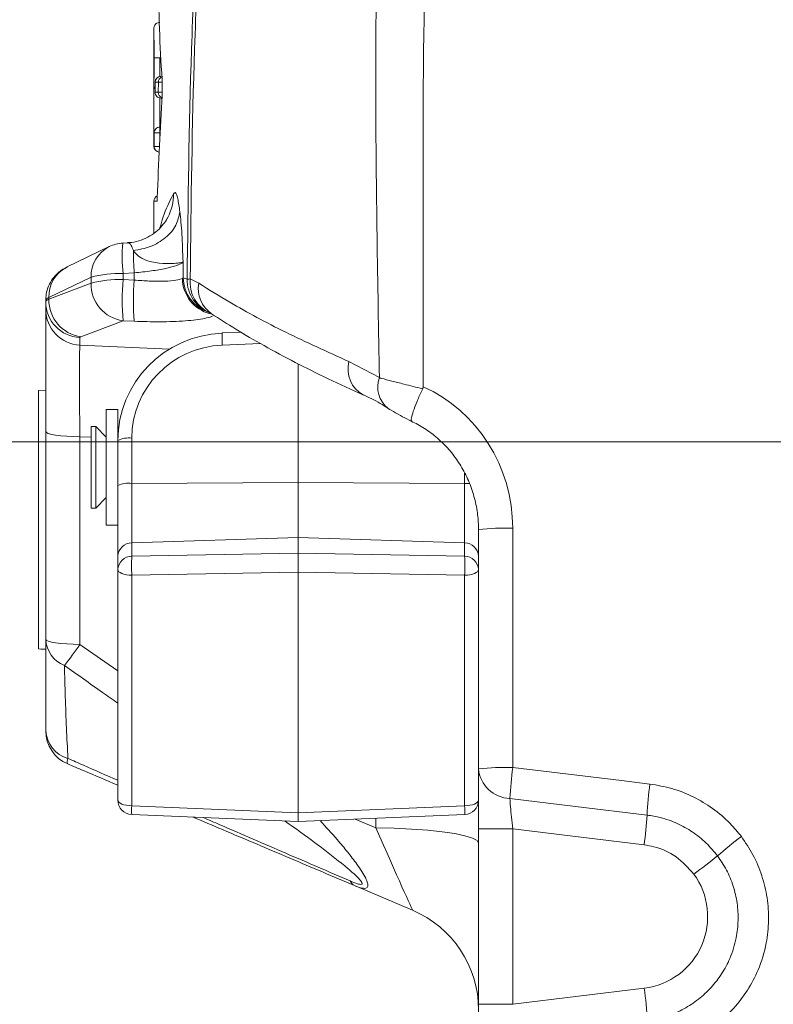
# Model space of a CAD drawing. Header units: millimetres. Extents: x 0 to 8410, y 0 to 5940.
# Tile 115 of 256: x 3489 to 3593, y 2031 to 2167. Entities that reach past the tile are written whole.
import ezdxf

# ---------------------------------------------------------------- set-up
doc = ezdxf.new("R2010")
doc.units = ezdxf.units.MM
doc.header["$LTSCALE"] = 10
doc.linetypes.add('CENTERX2', pattern=[20.32, 12.7, -2.54, 2.54, -2.54])
doc.styles.add('SLDTEXTSTYLE0', font='TXT', dxfattribs={"width": 0.605})
doc.dimstyles.new('SLDDIMSTYLE0', dxfattribs={"dimtxt": 50, "dimasz": 50, "dimexe": 0, "dimexo": 0.0625, "dimgap": 12.5, "dimtad": 1, "dimtoh": 1, "dimdec": 1, "dimrnd": 1e-09, "dimzin": 12, "dimdsep": 46, "dimtxsty": 'SLDTEXTSTYLE0', "dimsah": 1, "dimcen": 0.09, "dimadec": 0, "dimazin": 0, "dimtfac": 1, "dimtofl": 0, "dimtmove": 0, "dimatfit": 3, "dimfxl": 1, "dimfrac": 2, "dimtolj": 1, "dimtzin": 12, "dimarcsym": 0})
doc.dimstyles.new('SLDDIMSTYLE2', dxfattribs={"dimtxt": 50, "dimasz": 50, "dimexe": 0, "dimexo": 0.0625, "dimgap": 12.5, "dimtad": 1, "dimtoh": 1, "dimdec": 1, "dimrnd": 1e-09, "dimzin": 12, "dimdsep": 46, "dimtxsty": 'SLDTEXTSTYLE0', "dimsah": 1, "dimcen": 0.09, "dimadec": 0, "dimazin": 0, "dimtfac": 1, "dimtofl": 0, "dimtmove": 0, "dimatfit": 3, "dimfxl": 1, "dimfrac": 2, "dimtolj": 1, "dimtzin": 12, "dimarcsym": 0})

# ---------------------------------------------------------------- blocks, each defined once
blk = doc.blocks.new('*D23')
at = {"color": 7, "linetype": 'Continuous', "lineweight": 0}
for p, q in [((3671.8, 2078.39), (3671.8, 1024.66)), ((3434.8, 1247.6), (3434.8, 1024.66)), ((3434.8, 1039.66), (3671.8, 1039.66)), ((3671.8, 1039.66), (4144.45, 1039.66))]:
    blk.add_line(p, q, dxfattribs=at)
for points in [[(3434.8, 1039.66), (3484.8, 1032.16), (3484.8, 1047.16)], [(3671.8, 1039.66), (3621.8, 1047.16), (3621.8, 1032.16)]]:
    blk.add_solid(points, dxfattribs=at)
at = {"color": 7, "linetype": 'Continuous', "lineweight": 0, "char_height": 50, "attachment_point": 1, "style": 'SLDTEXTSTYLE0'}
for s, insert in [(' (2x M8)', (3876.76, 1104.11)), ('237', (3762.19, 1104.11))]:
    blk.add_mtext(s, dxfattribs=dict(at, insert=insert))
blk = doc.blocks.new('*D24')
at = {"color": 7, "linetype": 'Continuous', "lineweight": 0}
for p, q in [((3691.8, 2378.39), (3691.8, 1122.08)), ((3671.8, 2078.39), (3671.8, 1122.08)), ((3671.8, 1137.08), (3571.8, 1137.08)), ((3671.8, 1137.08), (3691.8, 1137.08)), ((3691.8, 1137.08), (4112.05, 1137.08))]:
    blk.add_line(p, q, dxfattribs=at)
for points in [[(3671.8, 1137.08), (3621.8, 1144.58), (3621.8, 1129.58)], [(3691.8, 1137.08), (3741.8, 1129.58), (3741.8, 1144.58)]]:
    blk.add_solid(points, dxfattribs=at)
at = {"color": 7, "linetype": 'Continuous', "lineweight": 0, "char_height": 50, "attachment_point": 1, "style": 'SLDTEXTSTYLE0'}
for s, insert in [(' (2x M8)', (3844.36, 1201.53)), ('20', (3767.98, 1201.53))]:
    blk.add_mtext(s, dxfattribs=dict(at, insert=insert))
blk = doc.blocks.new('*D25')
at = {"color": 7, "linetype": 'Continuous', "lineweight": 0}
for p, q in [((3699.8, 2693.39), (3699.8, 1221.93)), ((3671.8, 2078.39), (3671.8, 1221.93)), ((3671.8, 1236.93), (3571.8, 1236.93)), ((3671.8, 1236.93), (3699.8, 1236.93)), ((3699.8, 1236.93), (4112.05, 1236.93))]:
    blk.add_line(p, q, dxfattribs=at)
for points in [[(3671.8, 1236.93), (3621.8, 1244.43), (3621.8, 1229.43)], [(3699.8, 1236.93), (3749.8, 1229.43), (3749.8, 1244.43)]]:
    blk.add_solid(points, dxfattribs=at)
at = {"color": 7, "linetype": 'Continuous', "lineweight": 0, "char_height": 50, "attachment_point": 1, "style": 'SLDTEXTSTYLE0'}
for s, insert in [(' (2x M8)', (3844.36, 1301.39)), ('28', (3767.98, 1301.39))]:
    blk.add_mtext(s, dxfattribs=dict(at, insert=insert))

msp = doc.modelspace()

# ---------------------------------------------------------------- linework, layer by layer
at = {"color": 7, "linetype": 'Continuous', "lineweight": 0}
for p, q in [((3507.304627, 2166.246161), (3507.304702, 2166.231081)), ((3507.304806, 2166.344509), (3507.304694, 2164.831147)), ((3508.276265, 2162.148103), (3508.121449, 2162.148103)), ((3507.461872, 2158.744797), (3507.46176, 2157.344803)), ((3507.304187, 2156.695828), (3507.304187, 2154.828593)), ((3508.408349, 2156.54479), (3508.26158, 2156.54479)), ((3508.12136, 2152.506277), (3508.198242, 2152.506277)), ((3507.304187, 2151.706323), (3507.304187, 2149.844751)), ((3507.304657, 2149.844751), (3507.304858, 2149.844751)), ((3507.30418, 2142.244742), (3507.30418, 2137.818203)), ((3501.122336, 2135.942742), (3495.267484, 2133.123264)), ((3503.636848, 2136.467561), (3502.992447, 2136.428878)), ((3495.267484, 2133.123264), (3495.172686, 2133.076117)), ((3492.304183, 2128.275082), (3492.304183, 2128.493831)), ((3492.304183, 2127.235636), (3492.304183, 2128.275082)), ((3492.304183, 2110.288605), (3492.304183, 2127.235636)), ((3519.390326, 2124.076888), (3516.770642, 2123.972222)), ((3527.304183, 2103.247509), (3527.304183, 2119.687483)), ((3492.304183, 2116.044745), (3491.304181, 2115.992353)), ((3491.304181, 2080.159947), (3491.304181, 2115.992353)), ((3502.304185, 2113.344774), (3500.70418, 2113.344774)), ((3500.70418, 2102.280364), (3500.70418, 2113.344774)), ((3502.304185, 2109.073147), (3502.304185, 2113.344774)), ((3499.254185, 2110.994742), (3498.604182, 2110.994742)), ((3498.604182, 2104.530797), (3498.604182, 2110.994742)), ((3500.70418, 2109.544739), (3499.254185, 2110.994742)), ((3499.254185, 2104.530797), (3499.254185, 2110.994742)), ((3492.304183, 2081.479714), (3492.304183, 2110.288605)), ((3502.304185, 2102.808759), (3502.304185, 2109.073147)), ((3498.604182, 2099.694774), (3498.604182, 2104.530797)), ((3499.254185, 2099.694774), (3499.254185, 2104.530797)), ((3502.304185, 2093.025312), (3502.304185, 2102.808759)), ((3527.304183, 2095.606789), (3527.304183, 2103.247509)), ((3500.70418, 2097.344741), (3500.70418, 2102.280364)), ((3499.254185, 2099.694774), (3500.70418, 2101.144776)), ((3498.604182, 2099.694774), (3499.254185, 2099.694774)), ((3500.70418, 2097.344741), (3502.304185, 2097.344741)), ((3552.304182, 2063.53502), (3552.304182, 2096.714959)), ((3527.304183, 2093.430922), (3527.304183, 2095.606789)), ((3527.304183, 2093.430922), (3527.304183, 2090.810046)), ((3502.304185, 2091.164276), (3502.304185, 2093.025312)), ((3502.304185, 2059.189424), (3502.304185, 2091.164276)), ((3527.304183, 2057.443306), (3527.304183, 2090.810046)), ((3504.220586, 2057.191119), (3527.304183, 2056.225464)), ((3527.304183, 2057.443306), (3527.304183, 2056.225464)), ((3527.304183, 2056.225464), (3550.387781, 2057.191119)), ((3552.304182, 2030.879483), (3552.304182, 2055.23251)), ((3543.165151, 2043.924079), (3535.13075, 2047.334478)), ((3552.304182, 2021.753654), (3552.304182, 2030.879483))]:
    msp.add_line(p, q, dxfattribs=at)
at = {"color": 8, "linetype": 'Continuous', "lineweight": 0}
for p, q in [((3507.916357, 2157.344982), (3507.916767, 2158.744976)), ((3508.12136, 2151.706323), (3508.12136, 2152.506277)), ((3508.12136, 2151.706323), (3507.321376, 2151.706323)), ((3508.12136, 2151.706323), (3508.121352, 2151.02844)), ((3507.304858, 2149.844751), (3507.321361, 2149.844751)), ((3507.321361, 2149.844751), (3508.059699, 2149.844751)), ((3507.723841, 2142.24492), (3507.31131, 2142.244742)), ((3511.342499, 2133.839652), (3511.375945, 2131.608471)), ((3498.593252, 2131.705389), (3492.738395, 2128.88591)), ((3498.593252, 2130.866811), (3498.593252, 2131.705389)), ((3504.565935, 2132.311031), (3503.030035, 2132.218942)), ((3503.030035, 2132.218942), (3503.030035, 2131.380424)), ((3503.030035, 2131.380424), (3504.58103, 2131.312832)), ((3511.251155, 2131.542906), (3511.375945, 2131.608471)), ((3511.375945, 2131.608471), (3511.912543, 2131.434664)), ((3512.338664, 2131.469771), (3513.521444, 2130.86544)), ((3492.738395, 2128.653452), (3498.593252, 2130.866811)), ((3492.738395, 2128.88591), (3492.738395, 2128.653452)), ((3503.030035, 2125.667617), (3497.175179, 2123.454258)), ((3504.58103, 2125.600085), (3503.030035, 2125.667617)), ((3497.042503, 2123.343453), (3497.042503, 2122.303948)), ((3497.042503, 2122.303948), (3509.462129, 2121.736452)), ((3522.091422, 2122.498676), (3516.780693, 2122.286484)), ((3534.333471, 2120.012388), (3538.563128, 2117.777214)), ((3498.604182, 2109.522328), (3497.042503, 2109.593675)), ((3497.042503, 2109.593675), (3497.042503, 2080.784783)), ((3502.30686, 2109.35311), (3502.304185, 2109.35323)), ((3504.234384, 2109.385833), (3504.234384, 2103.121445)), ((3550.373982, 2103.121445), (3550.373982, 2104.530439)), ((3504.234384, 2103.121445), (3527.304183, 2103.247509)), ((3504.234384, 2103.121445), (3504.234384, 2094.865188)), ((3550.373982, 2103.121445), (3527.304183, 2103.247509)), ((3550.373982, 2094.865188), (3550.373982, 2103.121445)), ((3557.042505, 2096.890554), (3557.042505, 2063.710556)), ((3504.234384, 2094.865188), (3527.304183, 2095.606789)), ((3504.234384, 2094.865188), (3504.234384, 2093.004152)), ((3550.373982, 2094.865188), (3527.304183, 2095.606789)), ((3550.373982, 2093.004152), (3550.373982, 2094.865188)), ((3504.234384, 2093.004152), (3527.304183, 2093.430922)), ((3527.304183, 2093.430922), (3550.373982, 2093.004152)), ((3527.304183, 2090.810046), (3504.234384, 2090.383277)), ((3550.373982, 2090.383277), (3527.304183, 2090.810046)), ((3504.234384, 2090.383277), (3504.234384, 2058.408424)), ((3550.373982, 2058.408424), (3550.373982, 2090.383277)), ((3497.042503, 2080.784783), (3502.304185, 2077.12178)), ((3504.234384, 2058.408424), (3527.304183, 2057.443306)), ((3527.304183, 2057.443306), (3550.373982, 2058.408424)), ((3535.20197, 2056.555853), (3538.089219, 2055.330262)), ((3538.089219, 2055.330262), (3538.089219, 2056.676612)), ((3552.304182, 2055.23251), (3557.042505, 2055.23251)), ((3557.042505, 2055.23251), (3557.042505, 2030.879483)), ((3557.042505, 2030.879483), (3575.284551, 2033.119306)), ((3552.304182, 2030.879483), (3557.042505, 2030.879483))]:
    msp.add_line(p, q, dxfattribs=at)
at = {"color": 7, "linetype": 'CENTERX2', "lineweight": 0}
msp.add_line((3062.499276, 2108.858221), (3782.465455, 2108.858221), dxfattribs=at)
at = {"color": 8, "linetype": 'Continuous', "lineweight": 0, "flags": 128}
for points in [[(3508.444096, 2158.744857), (3508.417662, 2158.744857), (3508.282091, 2158.744917), (3508.16233, 2158.744917), (3508.062731, 2158.744976), (3507.986921, 2158.744976), (3507.937673, 2158.744976), (3507.916767, 2158.744976)], [(3508.442234, 2157.344863), (3508.417245, 2157.344863), (3508.281674, 2157.344863), (3508.161913, 2157.344923), (3508.062314, 2157.344982), (3507.986504, 2157.344982), (3507.937256, 2157.344982), (3507.916357, 2157.344982)], [(3507.321361, 2149.844751), (3507.321376, 2151.444778), (3507.321376, 2151.706323)], [(3507.740471, 2142.407045), (3507.739234, 2142.400965), (3507.723841, 2142.24492)], [(3504.58103, 2131.312832), (3504.574824, 2131.722853), (3504.565935, 2132.311031)], [(3497.042503, 2109.593675), (3496.10516, 2109.613046), (3495.210882, 2109.656617), (3494.391795, 2109.722957), (3493.67731, 2109.809563), (3493.093095, 2109.913394), (3492.660135, 2110.030696), (3492.393978, 2110.157296), (3492.304183, 2110.288605)], [(3550.373982, 2103.121445), (3550.754081, 2103.113637), (3551.065858, 2103.09808)], [(3502.304185, 2091.164276), (3502.340931, 2091.015145), (3502.449814, 2090.871498), (3502.62684, 2090.738639), (3502.865504, 2090.621397), (3503.15703, 2090.524122), (3503.490712, 2090.450332), (3503.854278, 2090.402827), (3504.234384, 2090.383277)], [(3550.373982, 2090.383277), (3550.754081, 2090.402827), (3551.117654, 2090.450332), (3551.451336, 2090.524122), (3551.742862, 2090.621397), (3551.981527, 2090.738639), (3552.158553, 2090.871498), (3552.267436, 2091.015145), (3552.304182, 2091.164276)], [(3497.042503, 2080.784783), (3496.10516, 2080.804154), (3495.210882, 2080.847725), (3494.391795, 2080.914065), (3493.67731, 2081.000671), (3493.093095, 2081.104502), (3492.660135, 2081.221864), (3492.393978, 2081.348405), (3492.304183, 2081.479714)], [(3557.042505, 2063.710556), (3572.129633, 2061.895475), (3576.045643, 2061.42436)], [(3502.304185, 2059.189424), (3502.340931, 2059.040293), (3502.449814, 2058.896646), (3502.62684, 2058.763787), (3502.865504, 2058.646545), (3503.15703, 2058.54927), (3503.490712, 2058.47548), (3503.854278, 2058.427975), (3504.234384, 2058.408424)], [(3550.373982, 2058.408424), (3550.754081, 2058.427975), (3551.117654, 2058.47548), (3551.451336, 2058.54927), (3551.742862, 2058.646545), (3551.981527, 2058.763787), (3552.158553, 2058.896646), (3552.267436, 2059.040293), (3552.304182, 2059.189424)], [(3575.655084, 2057.11852), (3565.742876, 2058.325097), (3556.652855, 2059.431777)], [(3552.304182, 2053.24553), (3552.091199, 2053.596065), (3551.45831, 2053.936705), (3550.423476, 2054.257617), (3549.016092, 2054.549858), (3547.27612, 2054.805026), (3545.252975, 2055.015907), (3543.004099, 2055.176541), (3540.593359, 2055.28234), (3538.089219, 2055.330262)], [(3575.264539, 2052.988217), (3565.352913, 2054.2088), (3557.042505, 2055.23251)]]:
    msp.add_lwpolyline(points, dxfattribs=at)
at = {"color": 7, "linetype": 'Continuous', "lineweight": 0, "flags": 128}
msp.add_lwpolyline([(3491.304181, 2080.159947), (3491.650026, 2080.141768), (3492.304183, 2080.107376)], dxfattribs=at)
at = {"color": 7, "linetype": 'Continuous', "lineweight": 0}
for centre, radius, start, end in [((3508.261688, 2158.744765), 0.8, 90, 179.99560529), ((3508.26158, 2157.344765), 0.8, 179.99560735, 270), ((3508.12132, 2151.706333), 0.799944, 89.99716505, 180.00070043), ((3508.104182, 2149.844765), 0.8, 179.98915335, 264.4168402), ((3508.104182, 2142.244765), 0.8, 114.32633055, 179.95298532), ((3503.291713, 2131.437858), 5, 93.43140015, 115.71373197), ((3516.880678, 2131.424407), 5, 215.38931039, 248.78986143), ((3497.304182, 2068.822681), 5, 180, 247), ((3504.304182, 2059.189398), 2, 180, 267.60443882), ((3550.304182, 2059.189398), 2, 272.39556118, 0), ((3537.304182, 2030.116481), 15, 0, 67)]:
    msp.add_arc(centre, radius, start, end, dxfattribs=at)
at = {"color": 8, "linetype": 'Continuous', "lineweight": 0}
for centre, radius, start, end in [((3508.261751, 2158.744872), 0.799879, 90.0042688, 180.00533751), ((3508.716792, 2158.744925), 0.800025, 112.35045732, 179.99635713), ((3508.261599, 2157.344629), 0.79984, 179.98753746, 269.99858728), ((3508.716221, 2157.344517), 0.799864, 179.96670484, 247.58050111), ((3508.121386, 2149.844773), 0.800025, 180.0016073, 263.18570107), ((3503.235144, 2143.196142), 6.790892, 331.6474872, 0.77907664), ((3503.191033, 2131.834606), 4.599597, 116.72803657, 181.60983341), ((3523.149542, 2134.503714), 20.24882, 174.54434208, 186.47875517), ((3575.82085, 2136.335332), 71.368466, 180.75993253, 183.23248951), ((3497.341945, 2129.01369), 4.605323, 118.10136737, 181.58993578), ((3502.494275, 2117.425274), 14.803367, 87.92591203, 105.27919171), ((3502.49406, 2116.590277), 14.799856, 87.92458394, 105.2820389), ((3536.873251, 2128.524021), 33.963544, 175.17560892, 184.82439108), ((3516.374534, 2131.609444), 5.123811, 180.74406106, 255.57783159), ((3516.411409, 2131.650285), 5.035638, 180.47576448, 251.18278137), ((3516.755291, 2131.33128), 4.843852, 178.77701641, 215.3502186), ((3512.454322, 2127.462314), 4.009126, 91.65314423, 97.76651703), ((3516.87926, 2130.96015), 4.569106, 173.59611708, 246.91779349), ((3503.740359, 2130.766463), 5.148086, 178.88310028, 262.06912253), ((3538.423036, 2128.456459), 33.962336, 175.17548733, 184.82451267), ((3517.725124, 2130.142184), 4.265446, 170.23766815, 235.27786927), ((3497.88551, 2128.55311), 5.148093, 178.88316962, 262.06905319), ((3497.269765, 2128.303915), 4.965665, 180.3326917, 267.37684788), ((3497.269764, 2127.264409), 4.965665, 180.331997, 267.37685064), ((3528.847736, 2123.20133), 12.101673, 176.34771127, 184.33550677), ((3538.323839, 2118.982391), 4.121157, 165.5266806, 241.16788322), ((3542.142179, 2116.484574), 3.805329, 160.14188561, 231.55797147), ((3503.775911, 2106.102105), 3.31558, 82.05175117, 116.35182708), ((3503.775911, 2099.837717), 3.31558, 82.05175117, 116.35182708), ((3555.900411, 2063.691152), 33.219041, 88.02974176, 96.21491018), ((3504.221476, 2092.946313), 1.918918, 89.61458455, 177.64055858), ((3550.38689, 2092.946313), 1.918918, 2.35944142, 90.38541545), ((3504.221598, 2091.08515), 1.919045, 89.61823908, 177.63690405), ((3532.411976, 2091.693714), 28.208047, 177.33729899, 182.66270101), ((3550.386769, 2091.08515), 1.919045, 2.36309595, 90.38176092), ((3522.193899, 2091.693714), 28.210536, 357.33753406, 2.66246594), ((3496.389687, 2081.672406), 4.090045, 182.70034543, 248.60728415), ((3439.034851, 2121.133574), 70.660544, 322.23993706, 325.17841181), ((3496.528558, 2069.058329), 4.230943, 183.19300254, 254.20059065), ((3496.253077, 2064.57347), 0.969233, 154.72951965, 201.37738851), ((3555.900157, 2030.50678), 33.223421, 88.02956435, 96.21364809), ((3556.785434, 2063.928299), 4.498476, 185.01547871, 268.31113454), ((3613.813772, 2056.383503), 57.242138, 172.64590534, 176.94742599), ((3632.275307, 2054.153438), 56.697808, 172.63210502, 177.00227893), ((3513.661633, 2057.692833), 9.454369, 175.65919068, 183.04193992), ((3536.706488, 2057.644769), 13.688811, 358.10085827, 3.19801114), ((3515.863575, 2060.688543), 59.897993, 352.61376542, 356.58304841), ((3617.449991, 2015.439303), 48.179666, 126.58058288, 131.63632963), ((3528.641238, 2122.789366), 91.190291, 305.92243129, 308.52479685), ((3574.065862, 2043.044765), 10, 277, 36.14023871), ((3535.651911, 2048.437907), 1.220313, 201.9908692, 244.71813541), ((3525.254603, 2026.405953), 50.47836, 2.51900933, 7.64267728)]:
    msp.add_arc(centre, radius, start, end, dxfattribs=at)
for centre, major_axis, ratio, start_param, end_param in [((3499.504182, 2128.607681), (7.199977, 0.116733), 0.1563943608, 2.7899911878, 3.1390570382), ((3499.504182, 2128.161231), (7.199977, -0.116733), 0.1563943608, 2.7950624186, 3.144128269), ((3499.242502, 2123.229557), (2.199925, -0.116722), 0.1560060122, 2.8008038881, 3.1498697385), ((3497.304182, 2107.461106), (-0.22846, 15.026086), 0.0154101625, 0.1560939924, 1.4281569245), ((3517.234383, 2109.456864), (12.721321, 2.713844), 0.9865386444, 1.3982714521, 2.9341611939), ((3537.042502, 2097.194332), (-2.96324, 20.83106), 0.9495081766, 4.5636794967, 5.7453745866), ((3537.304182, 2057.275491), (-5.861301, 13.351461), 0.0043725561, 1.7150892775, 3.1369523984)]:
    msp.add_ellipse(centre, major_axis=major_axis, ratio=ratio, start_param=start_param, end_param=end_param, dxfattribs=at)
at = {"color": 7, "linetype": 'Continuous', "lineweight": 0}
msp.add_ellipse((3517.304182, 2109.144185), major_axis=(14.751257, 2.756715), ratio=0.9868152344, start_param=1.4233358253, end_param=2.9592255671, dxfattribs=at)
at = {"color": 8, "linetype": 'Continuous', "lineweight": 0}
for points, knots in [([(3556.904193, 2766.327545), (3556.87746, 2748.228809), (3556.841816, 2724.096497), (3557.004001, 2693.931364), (3557.131166, 2675.832777), (3556.92113, 2656.803259), (3555.901412, 2636.865143), (3554.129936, 2616.044318), (3551.961011, 2595.254791), (3549.632003, 2574.47962), (3544.74291, 2525.953954), (3536.136352, 2431.35121), (3526.875118, 2333.113222), (3519.833654, 2258.954715), (3516.92052, 2227.136896), (3514.49123, 2195.284024), (3512.709991, 2163.39348), (3512.462427, 2142.109954), (3512.338664, 2131.469771)], [0, 0, 0, 0, 0.0852559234, 0.1136776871, 0.1420991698, 0.1705154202, 0.2033100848, 0.2361134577, 0.2689377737, 0.3017703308, 0.3345893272, 0.4986766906, 0.749241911, 0.7993999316, 0.8495800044, 0.8997456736, 0.9498802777, 1, 1, 1, 1]), ([(3538.563128, 2117.777214), (3538.32516, 2130.862419), (3537.968018, 2150.500602), (3538.10439, 2176.713353), (3545.055989, 2270.097776), (3557.009455, 2394.584527), (3567.168071, 2519.038058), (3571.90626, 2569.528221), (3573.946034, 2588.45389), (3575.903356, 2607.387994), (3577.54917, 2626.338009), (3578.730656, 2645.315788), (3578.823332, 2657.982653), (3578.869666, 2664.315507)], [0, 0, 0, 0, 0.0716277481, 0.1074984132, 0.1433735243, 0.583816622, 0.7918530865, 0.8265495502, 0.8612750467, 0.8959980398, 0.9306915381, 0.9653489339, 1, 1, 1, 1]), ([(3511.912543, 2131.434664), (3512.036077, 2142.062367), (3512.28318, 2163.320897), (3514.058246, 2195.173955), (3516.480232, 2226.989363), (3519.383643, 2258.769905), (3523.706831, 2304.255215), (3526.965134, 2339.154117), (3529.234785, 2363.463804)], [0, 0, 0, 0, 0.1369750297, 0.2739903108, 0.4110903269, 0.5482293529, 0.6853080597, 1, 1, 1, 1]), ([(3507.321465, 2162.149295), (3507.321373, 2162.426536), (3507.321135, 2163.144124), (3507.318185, 2164.251872), (3507.312967, 2165.276482), (3507.307424, 2166.002578), (3507.305077, 2166.22687), (3507.304725, 2166.241952), (3507.304627, 2166.246161)], [0, 0, 0, 0, 0.11828325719, 0.30615504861, 0.49348043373, 0.6875113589, 0.91278251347, 1, 1, 1, 1]), ([(3507.3121, 2158.123896), (3507.312994, 2158.362452), (3507.315249, 2158.964341), (3507.318769, 2159.993876), (3507.321144, 2161.129099), (3507.321371, 2161.848552), (3507.321465, 2162.149295)], [0, 0, 0, 0, 0.202467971, 0.5108363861, 0.795521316, 1, 1, 1, 1]), ([(3508.121449, 2162.148103), (3508.12134, 2161.805344), (3508.121078, 2160.985622), (3508.119662, 2160.083474), (3508.118198, 2159.590595), (3508.117977, 2159.516379)], [0, 0, 0, 0, 0.3790447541, 0.9064991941, 1, 1, 1, 1]), ([(3507.916767, 2158.744976), (3507.822135, 2158.744961), (3507.633525, 2158.744932), (3507.518957, 2158.744842), (3507.461872, 2158.744797)], [0, 0, 0, 0, 0.5017306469, 1, 1, 1, 1]), ([(3507.46176, 2157.344803), (3507.51881, 2157.344848), (3507.633308, 2157.344938), (3507.82179, 2157.344967), (3507.916357, 2157.344982)], [0, 0, 0, 0, 0.4982705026, 1, 1, 1, 1]), ([(3508.108403, 2156.572566), (3508.108351, 2156.55709), (3508.106556, 2156.026381), (3508.104532, 2155.23818), (3508.103924, 2154.117037), (3508.105032, 2153.256727), (3508.105947, 2152.671291), (3508.106205, 2152.506277)], [0, 0, 0, 0, 0.0110019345, 0.3772859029, 0.6383774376, 0.8980713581, 1, 1, 1, 1]), ([(3507.723841, 2142.24492), (3507.725878, 2142.247017), (3507.734107, 2142.255492), (3507.748772, 2142.370084), (3507.758885, 2142.599098), (3507.76394, 2142.713592)], [0, 0, 0, 0, 0.1411956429, 0.5706476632, 1, 1, 1, 1]), ([(3508.146096, 2138.561651), (3508.273345, 2139.059372), (3508.673896, 2140.626074), (3509.477261, 2142.20866), (3510.025408, 2143.288478)], [0, 0, 0, 0, 0.317686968, 1, 1, 1, 1]), ([(3510.025408, 2143.288478), (3510.099132, 2143.370499), (3510.290097, 2143.582952), (3510.606105, 2142.853135), (3510.810901, 2141.441875), (3510.90699, 2140.779719)], [0, 0, 0, 0, 0.2502544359, 0.6482232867, 1, 1, 1, 1]), ([(3504.458662, 2135.388777), (3505.256627, 2135.537407), (3506.906611, 2135.844737), (3509.004097, 2137.12815), (3510.498757, 2138.847792), (3510.773917, 2140.149962), (3510.90699, 2140.779719)], [0, 0, 0, 0, 0.2418100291, 0.5000001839, 0.7581892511, 1, 1, 1, 1]), ([(3510.90699, 2140.779719), (3510.958131, 2140.31462), (3511.060583, 2139.382871), (3511.227081, 2137.123806), (3511.296402, 2135.151317), (3511.342499, 2133.839652)], [0, 0, 0, 0, 0.2503228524, 0.5014799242, 1, 1, 1, 1]), ([(3504.458662, 2135.388777), (3504.359539, 2135.658143), (3504.146441, 2136.237232), (3503.84209, 2136.507643), (3503.663469, 2136.454354), (3503.63921, 2136.447117)], [0, 0, 0, 0, 0.4290876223, 0.9224623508, 1, 1, 1, 1]), ([(3511.342499, 2133.839652), (3511.19708, 2133.784746), (3510.933018, 2133.685044), (3509.771272, 2133.577226), (3508.098286, 2133.598854), (3506.201524, 2133.94051), (3504.977242, 2134.744813), (3504.615467, 2135.194059), (3504.458662, 2135.388777)], [0, 0, 0, 0, 0.1966175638, 0.3570325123, 0.576438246, 0.7952462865, 0.9112527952, 1, 1, 1, 1]), ([(3511.342499, 2133.839652), (3511.32322, 2133.814269), (3511.20348, 2133.656616), (3510.59613, 2133.343715), (3509.06255, 2132.927489), (3506.977023, 2132.554926), (3505.370164, 2132.392383), (3504.565935, 2132.311031)], [0, 0, 0, 0, 0.0457189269, 0.283954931, 0.5223195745, 0.760922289, 1, 1, 1, 1]), ([(3504.58103, 2131.312832), (3505.283799, 2131.259239), (3506.790377, 2131.144346), (3508.831202, 2131.132188), (3510.501618, 2131.253811), (3511.001409, 2131.44658), (3511.251155, 2131.542906)], [0, 0, 0, 0, 0.2260653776, 0.4846325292, 0.7424707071, 1, 1, 1, 1]), ([(3513.521444, 2130.86544), (3514.937984, 2129.983372), (3518.620874, 2127.690068), (3525.396234, 2124.043505), (3531.349358, 2121.358364), (3534.333471, 2120.012388)], [0, 0, 0, 0, 0.2376439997, 0.617855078, 1, 1, 1, 1]), ([(3515.424821, 2126.311288), (3515.375884, 2126.287577), (3515.13506, 2126.170898), (3514.38166, 2125.99594), (3513.175228, 2125.79815), (3511.68702, 2125.650721), (3509.981073, 2125.558485), (3507.645797, 2125.506259), (3505.771524, 2125.563639), (3504.58103, 2125.600085)], [0, 0, 0, 0, 0.0364274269, 0.1792621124, 0.3220841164, 0.4649085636, 0.6079397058, 0.7509723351, 1, 1, 1, 1]), ([(3538.563128, 2117.777214), (3538.671288, 2117.745806), (3539.185395, 2117.596518), (3540.272302, 2117.307382), (3542.153064, 2116.836145), (3543.677738, 2116.453658), (3544.56431, 2116.231248)], [0, 0, 0, 0, 0.0711650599, 0.3382629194, 0.6152107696, 1, 1, 1, 1]), ([(3494.897808, 2077.864155), (3494.933339, 2076.415909), (3495.004398, 2073.51946), (3495.179322, 2069.227841), (3495.311312, 2066.390602), (3495.376598, 2064.987228)], [0, 0, 0, 0, 0.3357195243, 0.6714288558, 1, 1, 1, 1]), ([(3502.304185, 2072.629795), (3501.595268, 2073.129461), (3499.12448, 2074.870947), (3496.657187, 2076.618214), (3494.897808, 2077.864155)], [0, 0, 0, 0, 0.2869192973, 1, 1, 1, 1]), ([(3495.376598, 2064.987228), (3496.096523, 2064.668475), (3498.415049, 2063.641931), (3500.717008, 2062.636613), (3502.304185, 2061.943457)], [0, 0, 0, 0, 0.3105101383, 1, 1, 1, 1]), ([(3576.045643, 2061.42436), (3577.070667, 2061.250479), (3579.150434, 2060.897677), (3582.089492, 2059.721365), (3584.81585, 2058.084871), (3587.048668, 2056.195687), (3588.230929, 2054.748299), (3588.737186, 2054.128513)], [0, 0, 0, 0, 0.20709226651, 0.42018886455, 0.62729808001, 0.84040526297, 1, 1, 1, 1]), ([(3556.652855, 2059.431777), (3556.673978, 2059.073436), (3556.716206, 2058.35705), (3556.857691, 2056.844995), (3556.981567, 2055.764193), (3557.042505, 2055.23251)], [0, 0, 0, 0, 0.3370836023, 0.6738894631, 1, 1, 1, 1]), ([(3514.159593, 2056.775376), (3514.920048, 2056.444855), (3518.807958, 2054.755025), (3525.66596, 2051.790807), (3531.561604, 2049.254045), (3534.520383, 2047.98095)], [0, 0, 0, 0, 0.10803904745, 0.55236180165, 1, 1, 1, 1]), ([(3534.520383, 2047.98095), (3534.861678, 2047.839304), (3535.325328, 2047.646878), (3535.835702, 2047.513927), (3536.06948, 2047.498503), (3536.176676, 2047.566787), (3536.175225, 2047.698255), (3536.035457, 2047.949106), (3535.445764, 2048.622012), (3533.598945, 2050.2355), (3530.551506, 2052.629581), (3527.563353, 2054.806586), (3525.851376, 2056.019508), (3525.451313, 2056.30295)], [0, 0, 0, 0, 0.0719915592, 0.097800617, 0.1238993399, 0.1413196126, 0.1589809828, 0.1822490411, 0.2233807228, 0.3524523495, 0.6327515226, 0.9141795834, 1, 1, 1, 1]), ([(3530.338805, 2056.352422), (3531.149576, 2055.476054), (3532.480505, 2054.037445), (3534.156753, 2052.006473), (3535.300098, 2050.525719), (3536.145175, 2049.294349), (3536.664254, 2048.405682), (3536.924925, 2047.763887), (3536.979869, 2047.384085), (3536.929097, 2047.159254), (3536.784508, 2047.00465), (3536.526029, 2046.945476), (3536.005825, 2046.996532), (3535.492912, 2047.194614), (3535.13075, 2047.334478)], [0, 0, 0, 0, 0.2076689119, 0.3409006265, 0.4758008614, 0.5574042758, 0.6410710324, 0.7047140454, 0.7463747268, 0.7807715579, 0.8148134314, 0.8615410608, 0.9022358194, 1, 1, 1, 1]), ([(3585.43941, 2051.447675), (3584.931069, 2052.064083), (3583.899644, 2053.314777), (3581.990641, 2054.822968), (3579.856396, 2056.013089), (3577.72246, 2056.785127), (3576.283382, 2057.017198), (3575.655084, 2057.11852)], [0, 0, 0, 0, 0.2059502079, 0.4178741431, 0.6238314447, 0.8357654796, 1, 1, 1, 1]), ([(3588.737186, 2054.128513), (3589.300325, 2053.306852), (3590.457567, 2051.618353), (3591.64724, 2048.740572), (3592.389703, 2045.670848), (3592.586696, 2042.51448), (3592.236749, 2039.115892), (3591.244619, 2035.830744), (3589.654117, 2032.802608), (3587.741044, 2030.281431), (3585.426243, 2028.121533), (3582.685826, 2026.313592), (3579.551082, 2024.935606), (3577.239576, 2024.515382), (3576.08382, 2024.305269)], [0, 0, 0, 0, 0.0763231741, 0.1568428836, 0.2373625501, 0.3177727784, 0.3981824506, 0.4982656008, 0.578749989, 0.6592354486, 0.7397282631, 0.8202214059, 0.9101105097, 1, 1, 1, 1]), ([(3582.141619, 2048.942372), (3581.372117, 2049.800206), (3579.848088, 2051.499181), (3577.276397, 2052.650478), (3575.718406, 2052.912024), (3575.264539, 2052.988217)], [0, 0, 0, 0, 0.4195321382, 0.8309009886, 1, 1, 1, 1]), ([(3575.684186, 2028.62452), (3575.867542, 2028.649517), (3576.844919, 2028.782762), (3578.586748, 2029.229491), (3580.80042, 2030.193716), (3582.817567, 2031.523132), (3584.591049, 2033.163605), (3586.060734, 2035.083295), (3587.288263, 2037.39219), (3588.061637, 2039.902194), (3588.34532, 2042.504459), (3588.209189, 2044.927458), (3587.653695, 2047.28876), (3586.752267, 2049.507941), (3585.869431, 2050.812323), (3585.43941, 2051.447675)], [0, 0, 0, 0, 0.01855430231, 0.09890323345, 0.17925192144, 0.25952434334, 0.33979696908, 0.42015212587, 0.50050804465, 0.60055781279, 0.68107714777, 0.76159819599, 0.84242063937, 0.92324450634, 1, 1, 1, 1])]:
    msp.add_open_spline(points, degree=3, knots=knots, dxfattribs=at)
at = {"color": 7, "linetype": 'Continuous', "lineweight": 0}
for points, knots in [([(3545.531455, 2177.954182), (3545.529585, 2177.95393), (3545.525254, 2177.953346), (3545.516557, 2177.947093), (3545.4977, 2177.921321), (3545.45767, 2177.805517), (3545.366016, 2177.333971), (3545.147999, 2175.421728), (3544.828487, 2170.677382), (3544.650259, 2163.358498), (3544.627993, 2144.821711), (3544.628904, 2129.210094), (3544.629644, 2116.525993)], [0, 0, 0, 0, 0.0000909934, 0.0002107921, 0.0005065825, 0.0016363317, 0.0061149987, 0.0239763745, 0.0953749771, 0.2381883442, 0.3810445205, 1, 1, 1, 1]), ([(3507.885824, 2173.400447), (3507.932033, 2170.975371), (3508.022509, 2166.22704), (3508.295285, 2161.49289), (3508.428748, 2159.176573)], [0, 0, 0, 0, 0.51072169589, 1, 1, 1, 1]), ([(3508.104626, 2167.044744), (3508.014674, 2167.035914), (3507.834774, 2167.018253), (3507.595364, 2166.88034), (3507.413239, 2166.677363), (3507.325543, 2166.46262), (3507.305603, 2166.315124), (3507.304775, 2166.256634), (3507.304627, 2166.246161)], [0, 0, 0, 0, 0.2148819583, 0.4297596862, 0.6446624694, 0.8596129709, 0.9748632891, 1, 1, 1, 1]), ([(3507.304187, 2164.845631), (3507.304324, 2164.829353), (3507.304606, 2164.795649), (3507.306299, 2164.446171), (3507.308158, 2163.901461), (3507.309833, 2163.17754), (3507.310708, 2162.43409), (3507.310788, 2161.88502), (3507.310818, 2161.67675)], [0, 0, 0, 0, 0.1701829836, 0.3523652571, 0.5345199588, 0.6613000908, 0.8715264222, 1, 1, 1, 1]), ([(3507.310088, 2162.148401), (3507.309708, 2162.545185), (3507.309016, 2163.267576), (3507.307056, 2164.051162), (3507.305388, 2164.551443), (3507.304289, 2164.808832), (3507.304218, 2164.834755), (3507.304187, 2164.845631)], [0, 0, 0, 0, 0.2758373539, 0.5021942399, 0.6436228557, 0.8504835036, 1, 1, 1, 1]), ([(3507.310818, 2161.67675), (3507.310784, 2161.514439), (3507.310688, 2161.060654), (3507.309915, 2160.304333), (3507.308682, 2159.643461), (3507.30793, 2159.268893), (3507.307719, 2159.16358)], [0, 0, 0, 0, 0.1820580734, 0.5089926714, 0.8619478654, 1, 1, 1, 1]), ([(3508.121449, 2162.148103), (3508.031503, 2162.14814), (3507.851614, 2162.148213), (3507.612215, 2162.14838), (3507.430109, 2162.148677), (3507.342363, 2162.149043), (3507.322665, 2162.149147), (3507.321632, 2162.149275), (3507.321465, 2162.149295)], [0, 0, 0, 0, 0.215580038, 0.4311530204, 0.6467524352, 0.8624041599, 0.9778658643, 1, 1, 1, 1]), ([(3507.307719, 2159.16358), (3507.307247, 2158.957316), (3507.306081, 2158.448554), (3507.304746, 2157.715773), (3507.304091, 2157.102506), (3507.304244, 2156.767582), (3507.304277, 2156.695828)], [0, 0, 0, 0, 0.2308134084, 0.5693146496, 0.9077303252, 1, 1, 1, 1]), ([(3508.427549, 2156.913802), (3508.432045, 2157.003322), (3508.443315, 2157.227689), (3508.453977, 2157.681811), (3508.456057, 2158.224285), (3508.448059, 2158.757989), (3508.435186, 2159.037031), (3508.428748, 2159.176573)], [0, 0, 0, 0, 0.14226288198, 0.35655612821, 0.57087267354, 0.7854045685, 1, 1, 1, 1]), ([(3507.308404, 2151.706323), (3507.307332, 2152.310894), (3507.305451, 2153.370816), (3507.303933, 2154.637889), (3507.304435, 2155.804951), (3507.307381, 2156.91372), (3507.310743, 2157.775973), (3507.3121, 2158.123896)], [0, 0, 0, 0, 0.2389933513, 0.4189990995, 0.6014118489, 0.8391679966, 1, 1, 1, 1]), ([(3507.461797, 2157.846257), (3507.452207, 2157.852607), (3507.381551, 2157.899389), (3507.336086, 2157.991903), (3507.313318, 2158.080724), (3507.312314, 2158.116296), (3507.3121, 2158.123896)], [0, 0, 0, 0, 0.08703865, 0.641238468, 0.9233524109, 1, 1, 1, 1]), ([(3508.427549, 2156.913802), (3508.301096, 2154.596433), (3508.042853, 2149.863901), (3507.858183, 2145.129637), (3507.76394, 2142.713592)], [0, 0, 0, 0, 0.4896680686, 1, 1, 1, 1]), ([(3507.321376, 2151.706323), (3507.315815, 2151.706323), (3507.305005, 2151.706323), (3507.307203, 2151.706323), (3507.30827, 2151.706323)], [0, 0, 0, 0, 0.5143727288, 1, 1, 1, 1]), ([(3507.763739, 2142.750189), (3507.762158, 2142.704187), (3507.757345, 2142.564189), (3507.748145, 2142.434791), (3507.745617, 2142.412688), (3507.744733, 2142.404959)], [0, 0, 0, 0, 0.2414379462, 0.7347625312, 1, 1, 1, 1]), ([(3509.204056, 2139.971063), (3509.18362, 2139.929055), (3509.041982, 2139.637901), (3508.588415, 2138.987199), (3507.804621, 2138.147359), (3506.766459, 2137.381272), (3505.543977, 2136.818774), (3504.471064, 2136.512889), (3503.822179, 2136.504061), (3503.636617, 2136.501536)], [0, 0, 0, 0, 0.0256095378, 0.177496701, 0.3497122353, 0.5339096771, 0.7256448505, 0.9215422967, 1, 1, 1, 1]), ([(3495.267484, 2133.123264), (3495.075305, 2133.022763), (3494.611074, 2132.779989), (3493.910102, 2132.237138), (3493.2169, 2131.461036), (3492.668664, 2130.486754), (3492.353585, 2129.465764), (3492.318932, 2128.784007), (3492.304183, 2128.493831)], [0, 0, 0, 0, 0.11570068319, 0.27948924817, 0.45744143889, 0.6499595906, 0.85101220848, 1, 1, 1, 1]), ([(3515.091057, 2126.753852), (3515.101826, 2126.753353), (3515.117462, 2126.752629), (3515.252283, 2126.65956), (3515.29425, 2126.63059)], [0, 0, 0, 0, 0.6887236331, 1, 1, 1, 1]), ([(3515.293557, 2126.633093), (3516.396803, 2125.923469), (3518.69904, 2124.442637), (3522.577064, 2122.185846), (3526.838836, 2119.887482), (3531.432605, 2117.611644), (3534.630975, 2116.117374), (3536.31343, 2115.382597), (3536.321345, 2115.37914)], [0, 0, 0, 0, 0.183368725, 0.3826511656, 0.5888931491, 0.7943624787, 0.9990325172, 1, 1, 1, 1]), ([(3544.56431, 2116.231248), (3544.590803, 2116.301866), (3544.626781, 2116.397767), (3544.629047, 2116.49924), (3544.629644, 2116.525993)], [0, 0, 0, 0, 0.736360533, 1, 1, 1, 1]), ([(3536.337394, 2115.376994), (3536.33835, 2115.376597), (3537.102877, 2115.058896), (3538.260235, 2114.491537), (3539.419473, 2113.744081), (3539.797861, 2113.500104)], [0, 0, 0, 0, 0.0008427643, 0.6738649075, 1, 1, 1, 1]), ([(3543.078441, 2111.759827), (3543.037421, 2111.764982), (3542.917635, 2111.780037), (3543.009694, 2112.346081), (3543.324304, 2113.358136), (3543.859622, 2114.714893), (3544.329416, 2115.725801), (3544.56431, 2116.231248)], [0, 0, 0, 0, 0.11526099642, 0.33658176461, 0.5576851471, 0.77884584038, 1, 1, 1, 1]), ([(3539.782594, 2113.516733), (3539.914908, 2113.427156), (3540.438103, 2113.072948), (3541.389579, 2112.567654), (3542.373694, 2112.049863), (3542.918753, 2111.762714), (3543.044161, 2111.696646)], [0, 0, 0, 0, 0.1399875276, 0.5535387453, 0.8972777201, 1, 1, 1, 1]), ([(3542.75627, 2111.827538), (3543.053927, 2111.690074), (3544.013107, 2111.247106), (3545.543643, 2110.294344), (3547.252761, 2108.874128), (3548.763929, 2107.202247), (3550.044516, 2105.315379), (3551.066147, 2103.250229), (3551.797399, 2101.050394), (3552.229493, 2098.854474), (3552.280372, 2097.397009), (3552.304182, 2096.714959)], [0, 0, 0, 0, 0.0521026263, 0.1678970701, 0.2852964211, 0.4043187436, 0.524805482, 0.646483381, 0.7689889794, 0.8918938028, 1, 1, 1, 1]), ([(3492.304183, 2068.822667), (3492.304183, 2070.201548), (3492.304183, 2072.98633), (3492.304183, 2077.195962), (3492.304183, 2080.05178), (3492.304183, 2081.479714)], [0, 0, 0, 0, 0.32903113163, 0.66450994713, 1, 1, 1, 1]), ([(3502.304185, 2061.268494), (3500.725483, 2061.938623), (3498.41817, 2062.918035), (3496.086751, 2063.907666), (3495.350528, 2064.220175)], [0, 0, 0, 0, 0.68421666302, 1, 1, 1, 1]), ([(3552.304182, 2055.23251), (3552.304182, 2056.362149), (3552.304182, 2058.621708), (3552.304182, 2061.562496), (3552.304182, 2062.907506), (3552.304182, 2063.53502)], [0, 0, 0, 0, 0.3478194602, 0.695725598, 1, 1, 1, 1]), ([(3535.13075, 2047.334478), (3532.156852, 2048.596805), (3526.188441, 2051.13021), (3518.663955, 2054.324216), (3514.106859, 2056.258594), (3512.750525, 2056.834325)], [0, 0, 0, 0, 0.4109098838, 0.8246684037, 1, 1, 1, 1])]:
    msp.add_open_spline(points, degree=3, knots=knots, dxfattribs=at)

# ---------------------------------------------------------------- dimensions: what is measured, and where the dimension line sits
for base, p1, p2, dimstyle, picture, middle in [((3699.804182, 1236.932073), (3671.804182, 2078.391658), (3699.804182, 2693.391658), 'SLDDIMSTYLE2', '*D25', (3932.075828, 1236.932073)), ((3691.804182, 1137.076705), (3671.804182, 2078.391658), (3691.804182, 2378.391658), 'SLDDIMSTYLE2', '*D24', (3932.075828, 1137.076705)), ((3671.804182, 1039.657536), (3434.804182, 1247.59818), (3671.804182, 2078.391658), 'SLDDIMSTYLE0', '*D23', (3945.382829, 1039.657536))]:
    dim = msp.add_linear_dim(base=base, p1=p1, p2=p2, text='<> (2x M8)', dimstyle=dimstyle, dxfattribs=at)
    dim.commit()
    dim.dimension.update_dxf_attribs({"geometry": picture, "text_midpoint": middle, "dimtype": 160})

doc.saveas('drawing.dxf')
